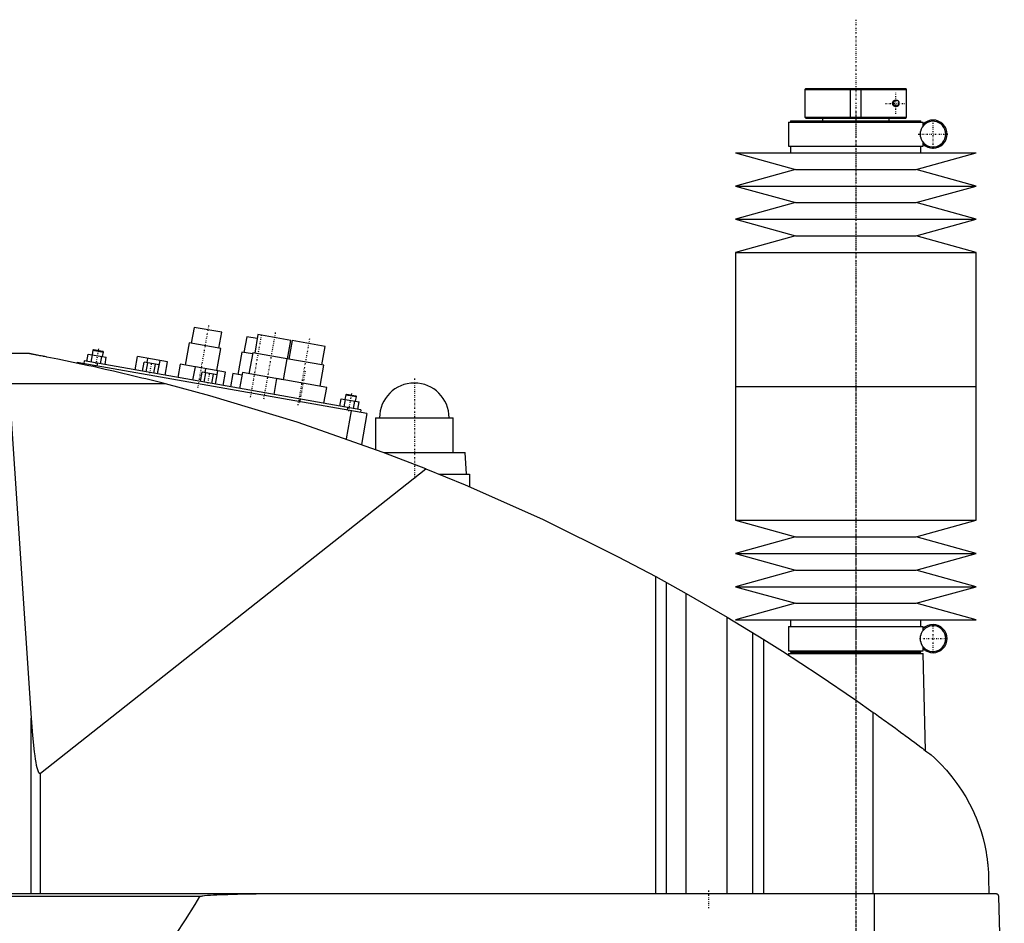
# Model space of a CAD drawing. Extents: x -181 to 706, y -1 to 896.
# Tile 4 of 4: x 338 to 706, y 559 to 896. Entities that reach past the tile are written whole.
import ezdxf

# ---------------------------------------------------------------- set-up
doc = ezdxf.new("R2010")
doc.units = 0
doc.linetypes.add('CENTER', pattern=[1.5, 0.45, -0.5, 0.05, -0.5])
for name, color, linetype in [('AM_0', 7, 'CONTINUOUS'), ('AM_10', 7, 'CONTINUOUS'), ('AM_7', 7, 'CENTER')]:
    doc.layers.add(name, color=color, linetype=linetype)

msp = doc.modelspace()

# ---------------------------------------------------------------- linework, layer by layer
at = {"layer": 'AM_0', "color": 7, "linetype": 'CONTINUOUS'}
for p, q in [((631.3, 870.5), (631, 870.2)), ((631, 870.2), (631, 859.8)), ((631, 870.2), (668.99, 870.2)), ((631.3, 870.5), (668.68, 870.5)), ((668.99, 870.2), (668.68, 870.5)), ((668.99, 859.8), (668.99, 870.2)), ((624.85, 858), (624.85, 849)), ((624.85, 858), (675.15, 858)), ((625.65, 858.5), (625.65, 858)), ((625.65, 858.5), (674.35, 858.5)), ((631, 859.8), (631.3, 859.5)), ((631, 859.8), (668.99, 859.8)), ((631.3, 859.5), (668.68, 859.5)), ((637.5, 859.5), (637.5, 858.5)), ((662.5, 858.5), (662.5, 859.5)), ((668.68, 859.5), (668.99, 859.8)), ((674.35, 858), (674.35, 858.5)), ((675.15, 856.56), (675.15, 858)), ((674.16, 852.5), (674.16, 854.5)), ((675.15, 849), (675.15, 850.44)), ((605, 846.5), (627.5, 840.3)), ((605, 846.5), (695, 846.5)), ((624.85, 849), (675.15, 849)), ((625.65, 849), (625.65, 846.5)), ((672.5, 840.3), (695, 846.5)), ((674.35, 846.5), (674.35, 849)), ((627.5, 840.3), (605, 834.1)), ((627.5, 840.3), (672.5, 840.3)), ((695, 834.1), (672.5, 840.3)), ((605, 834.1), (627.5, 827.9)), ((605, 834.1), (695, 834.1)), ((672.5, 827.9), (695, 834.1)), ((627.5, 827.9), (605, 821.7)), ((627.5, 827.9), (672.5, 827.9)), ((695, 821.7), (672.5, 827.9)), ((605, 821.7), (627.5, 815.5)), ((605, 821.7), (695, 821.7)), ((672.5, 815.5), (695, 821.7)), ((627.5, 815.5), (605, 809.3)), ((627.5, 815.5), (672.5, 815.5)), ((695, 809.3), (672.5, 815.5)), ((605, 809.3), (605, 759.25)), ((605, 809.3), (695, 809.3)), ((695, 759.25), (695, 809.3)), ((402.65, 781.29), (401.61, 775.39)), ((412.99, 779.47), (402.65, 781.29)), ((411.95, 773.56), (412.99, 779.47)), ((422.35, 777.82), (421.3, 771.91)), ((426.28, 777.13), (422.35, 777.82)), ((426.55, 778.6), (425.33, 771.71)), ((438.86, 776.43), (426.55, 778.6)), ((365.14, 772.98), (364.85, 772.78)), ((365.14, 772.98), (368.58, 772.37)), ((400.87, 775.52), (399.39, 767.15)), ((412.69, 773.43), (400.87, 775.52)), ((411.23, 765.16), (412.69, 773.43)), ((437.64, 769.54), (438.86, 776.43)), ((439.35, 776.35), (438.13, 769.45)), ((451.66, 774.18), (439.35, 776.35)), ((450.44, 767.28), (451.66, 774.18)), ((340.94, 771.5), (213.33, 771.5)), ((362.56, 768.56), (363.05, 771.32)), ((363.05, 771.32), (369.87, 770.12)), ((364.27, 768.26), (364.75, 771.02)), ((364.85, 772.78), (364.54, 771.06)), ((364.85, 772.78), (368.79, 772.08)), ((367.68, 767.66), (368.17, 770.42)), ((368.48, 770.36), (368.79, 772.08)), ((368.79, 772.08), (368.58, 772.37)), ((369.39, 767.36), (369.87, 770.12)), ((380.6, 765.38), (381.49, 770.4)), ((392.71, 768.42), (381.49, 770.4)), ((385.14, 768.14), (385.42, 769.71)), ((420.57, 772.04), (419.09, 763.67)), ((424.5, 771.35), (420.57, 772.04)), ((424.59, 771.84), (423.2, 763.96)), ((438.14, 769.45), (424.59, 771.84)), ((437.39, 769.58), (436, 761.7)), ((451.18, 767.15), (437.39, 769.58)), ((358.96, 768.18), (358.91, 767.91)), ((467.29, 749.08), (358.96, 768.18)), ((361.6, 768.73), (361.42, 767.75)), ((465, 750.5), (361.6, 768.73)), ((364.87, 767.14), (364.78, 766.64)), ((366.52, 767.86), (366.35, 766.88)), ((383.37, 764.89), (383.98, 768.34)), ((389.67, 767.34), (383.98, 768.34)), ((384.79, 764.64), (385.4, 768.09)), ((387.64, 764.14), (388.24, 767.59)), ((389.06, 763.89), (389.95, 768.91)), ((389.06, 763.89), (389.67, 767.34)), ((391.83, 763.4), (392.71, 768.42)), ((397.42, 767.49), (396.56, 762.57)), ((403.13, 766.49), (397.42, 767.49)), ((402.27, 761.56), (403.15, 766.58)), ((414.38, 764.6), (403.15, 766.58)), ((406.81, 764.32), (407.08, 765.89)), ((449.79, 759.27), (451.18, 767.15)), ((405.04, 761.07), (405.65, 764.52)), ((411.33, 763.52), (405.65, 764.52)), ((406.46, 760.82), (407.07, 764.27)), ((409.3, 760.32), (409.91, 763.77)), ((410.72, 760.07), (411.33, 763.52)), ((410.73, 760.07), (411.61, 765.09)), ((413.49, 759.58), (414.38, 764.6)), ((417.12, 764.02), (416.25, 759.1)), ((420.57, 763.41), (417.12, 764.02)), ((420.74, 764.4), (419.7, 758.49)), ((436.01, 761.71), (420.74, 764.4)), ((433.54, 762.14), (432.5, 756.23)), ((452.25, 758.84), (433.54, 762.14)), ((392.03, 760.16), (333.43, 760.16)), ((333.43, 760.16), (341.83, 635.23)), ((451.21, 752.93), (452.25, 758.84)), ((605, 759.25), (605, 709.2)), ((605, 759.25), (695, 759.25)), ((605, 759.25), (695, 759.25)), ((695, 709.2), (695, 759.25)), ((457.1, 751.89), (457.59, 754.64)), ((457.59, 754.64), (464.41, 753.44)), ((459.39, 756.1), (459.08, 754.38)), ((459.68, 756.31), (459.39, 756.1)), ((459.39, 756.1), (463.33, 755.41)), ((459.68, 756.31), (463.12, 755.7)), ((463.02, 753.69), (463.33, 755.41)), ((463.33, 755.41), (463.12, 755.7)), ((458.81, 751.59), (459.3, 754.34)), ((460.08, 751.37), (459.9, 750.38)), ((462.22, 750.99), (462.71, 753.74)), ((463.93, 750.69), (464.41, 753.44)), ((461.38, 750.12), (459.53, 739.63)), ((465, 750.5), (464.83, 749.52)), ((467.29, 749.08), (465.26, 737.59)), ((470.5, 747.5), (470.5, 735.67)), ((470.5, 747.5), (499.5, 747.5)), ((499.5, 734.5), (499.5, 747.5)), ((473.65, 734.5), (504, 734.5)), ((504.5, 726.5), (504, 734.5)), ((345.22, 614.75), (489.33, 728.44)), ((494.16, 726.5), (505.65, 726.5)), ((505.65, 726.5), (505.65, 721.73)), ((605, 709.2), (627.5, 703)), ((605, 709.2), (695, 709.2)), ((672.5, 703), (695, 709.2)), ((627.5, 703), (605, 696.8)), ((627.5, 703), (672.5, 703)), ((695, 696.8), (672.5, 703)), ((605, 696.8), (627.5, 690.6)), ((605, 696.8), (695, 696.8)), ((672.5, 690.6), (695, 696.8)), ((575.22, 569.6), (575.22, 688.17)), ((575.22, 688.17), (586.56, 681.89)), ((627.5, 690.6), (605, 684.4)), ((627.5, 690.6), (672.5, 690.6)), ((695, 684.4), (672.5, 690.6)), ((579.22, 569.6), (579.22, 685.98)), ((586.56, 569.6), (586.56, 681.89)), ((586.56, 681.89), (601.96, 672.97)), ((605, 684.4), (627.5, 678.2)), ((605, 684.4), (695, 684.4)), ((672.5, 678.2), (695, 684.4)), ((627.5, 678.2), (605, 672)), ((627.5, 678.2), (672.5, 678.2)), ((695, 672), (672.5, 678.2)), ((601.96, 569.6), (601.96, 672.97)), ((601.96, 672.97), (615.65, 664.64)), ((605, 672), (695, 672)), ((625.65, 672), (625.65, 669.5)), ((674.35, 669.5), (674.35, 672)), ((611.52, 569.6), (611.52, 667.2)), ((624.85, 669.5), (624.85, 660.5)), ((624.85, 669.5), (675.15, 669.5)), ((675.15, 668.06), (675.15, 669.5)), ((615.65, 569.6), (615.65, 664.64)), ((674.16, 664), (674.16, 666)), ((624.83, 659.5), (624.81, 658.86)), ((624.83, 659.5), (675.17, 659.5)), ((624.85, 660.5), (675.15, 660.5)), ((625.65, 660.5), (625.65, 660)), ((625.65, 660), (674.35, 660)), ((625.83, 660), (625.83, 659.5)), ((674.17, 659.5), (674.17, 660)), ((674.35, 660), (674.35, 660.5)), ((675.15, 660.5), (675.15, 661.94)), ((676.04, 623.15), (675.17, 659.5)), ((656.53, 569.6), (656.53, 637.45)), ((341.83, 569.6), (341.83, 635.23)), ((345.22, 569.6), (345.22, 614.75)), ((699.63, 575.62), (699.77, 569.6)), ((702.45, 569.6), (132.05, 569.6)), ((404.88, 568.63), (188.61, 568.63)), ((657.01, 487.5), (657.01, 569.6)), ((705.5, 487.5), (703.45, 568.63))]:
    msp.add_line(p, q, dxfattribs=at)
for points in [[(666.01, 864.27, 0), (666, 864.25, 0), (665.96, 864.2, 0), (665.93, 864.16, 0), (665.91, 864.14, 0), (665.89, 864.12, 0), (665.85, 864.08, 0), (665.81, 864.05, 0), (665.77, 864.01, 0), (665.73, 863.98, 0), (665.68, 863.95, 0), (665.66, 863.94, 0), (665.64, 863.93, 0), (665.59, 863.9, 0), (665.55, 863.88, 0), (665.5, 863.85, 0), (665.45, 863.83, 0), (665.41, 863.82, 0), (665.38, 863.81, 0), (665.36, 863.8, 0), (665.31, 863.79, 0), (665.26, 863.78, 0), (665.24, 863.77, 0), (665.21, 863.77, 0), (665.16, 863.76, 0), (665.11, 863.76, 0), (665.09, 863.75, 0), (665.06, 863.75, 0), (665.02, 863.75, 0), (664.97, 863.75, 0), (664.92, 863.75, 0), (664.87, 863.76, 0), (664.82, 863.76, 0), (664.79, 863.77, 0), (664.77, 863.77, 0), (664.72, 863.78, 0), (664.66, 863.8, 0), (664.61, 863.81, 0), (664.56, 863.83, 0), (664.51, 863.85, 0), (664.48, 863.86, 0), (664.46, 863.87, 0), (664.41, 863.9, 0), (664.36, 863.93, 0), (664.31, 863.96, 0), (664.26, 863.99, 0), (664.21, 864.03, 0), (664.19, 864.05, 0), (664.16, 864.07, 0), (664.12, 864.11, 0), (664.08, 864.16, 0), (664.03, 864.21, 0), (663.99, 864.26, 0), (663.95, 864.32, 0), (663.94, 864.35, 0), (663.92, 864.38, 0), (663.9, 864.41, 0), (663.89, 864.42, 0), (663.89, 864.43, 0), (663.88, 864.44, 0), (663.88, 864.45, 0), (663.87, 864.46, 0), (663.87, 864.47, 0), (663.86, 864.48, 0), (663.86, 864.49, 0), (663.85, 864.5, 0), (663.85, 864.51, 0), (663.85, 864.51, 0), (663.84, 864.53, 0), (663.84, 864.54, 0), (663.83, 864.55, 0), (663.83, 864.56, 0), (663.83, 864.57, 0), (663.82, 864.58, 0), (663.82, 864.58, 0), (663.82, 864.6, 0), (663.81, 864.61, 0), (663.81, 864.62, 0), (663.8, 864.63, 0), (663.8, 864.65, 0), (663.8, 864.65, 0), (663.8, 864.66, 0), (663.79, 864.67, 0), (663.79, 864.68, 0), (663.79, 864.7, 0), (663.78, 864.71, 0), (663.78, 864.72, 0), (663.78, 864.73, 0), (663.78, 864.73, 0), (663.78, 864.75, 0), (663.77, 864.76, 0), (663.77, 864.77, 0), (663.77, 864.77, 0), (663.77, 864.79, 0), (663.77, 864.8, 0), (663.77, 864.8, 0), (663.76, 864.81, 0), (663.76, 864.82, 0), (663.76, 864.84, 0), (663.76, 864.85, 0), (663.76, 864.86, 0), (663.76, 864.88, 0), (663.76, 864.88, 0), (663.75, 864.89, 0), (663.75, 864.9, 0), (663.75, 864.92, 0), (663.75, 864.93, 0), (663.75, 864.94, 0), (663.75, 864.95, 0), (663.75, 864.96, 0), (663.75, 864.97, 0), (663.75, 864.98, 0), (663.75, 864.99, 0), (663.75, 865, 0), (663.75, 865.01, 0), (663.75, 865.02, 0), (663.75, 865.03, 0), (663.75, 865.04, 0), (663.75, 865.05, 0), (663.75, 865.06, 0), (663.75, 865.07, 0), (663.75, 865.08, 0), (663.75, 865.1, 0), (663.75, 865.11, 0), (663.76, 865.12, 0), (663.76, 865.12, 0), (663.76, 865.14, 0), (663.76, 865.15, 0), (663.76, 865.16, 0), (663.76, 865.18, 0), (663.76, 865.19, 0), (663.77, 865.2, 0), (663.77, 865.2, 0), (663.77, 865.21, 0), (663.77, 865.23, 0), (663.77, 865.23, 0), (663.77, 865.24, 0), (663.78, 865.25, 0), (663.78, 865.27, 0), (663.78, 865.27, 0), (663.78, 865.28, 0), (663.78, 865.29, 0), (663.79, 865.3, 0), (663.79, 865.32, 0), (663.79, 865.33, 0), (663.8, 865.34, 0), (663.8, 865.35, 0), (663.8, 865.35, 0), (663.8, 865.37, 0), (663.81, 865.38, 0), (663.81, 865.39, 0), (663.82, 865.4, 0), (663.82, 865.42, 0), (663.82, 865.42, 0), (663.83, 865.43, 0), (663.83, 865.44, 0), (663.83, 865.45, 0), (663.84, 865.46, 0), (663.84, 865.47, 0), (663.85, 865.49, 0), (663.85, 865.49, 0), (663.85, 865.5, 0), (663.86, 865.51, 0), (663.86, 865.52, 0), (663.87, 865.53, 0), (663.87, 865.54, 0), (663.88, 865.55, 0), (663.88, 865.56, 0), (663.89, 865.57, 0), (663.89, 865.58, 0), (663.9, 865.59, 0), (663.92, 865.62, 0), (663.94, 865.65, 0), (663.95, 865.68, 0), (663.99, 865.74, 0), (664.03, 865.79, 0), (664.08, 865.84, 0), (664.12, 865.89, 0), (664.16, 865.93, 0), (664.19, 865.95, 0), (664.21, 865.97, 0), (664.26, 866.01, 0), (664.31, 866.04, 0), (664.36, 866.07, 0), (664.41, 866.1, 0), (664.46, 866.13, 0), (664.48, 866.14, 0), (664.51, 866.15, 0), (664.56, 866.17, 0), (664.61, 866.19, 0), (664.66, 866.2, 0), (664.72, 866.22, 0), (664.77, 866.23, 0), (664.79, 866.23, 0), (664.82, 866.24, 0), (664.87, 866.24, 0), (664.92, 866.25, 0), (664.97, 866.25, 0), (665.02, 866.25, 0), (665.06, 866.25, 0), (665.09, 866.25, 0), (665.11, 866.24, 0), (665.16, 866.24, 0), (665.21, 866.23, 0), (665.24, 866.23, 0), (665.26, 866.22, 0), (665.31, 866.21, 0), (665.36, 866.2, 0), (665.38, 866.19, 0), (665.41, 866.18, 0), (665.45, 866.17, 0), (665.5, 866.15, 0), (665.55, 866.12, 0), (665.59, 866.1, 0), (665.64, 866.07, 0), (665.66, 866.06, 0), (665.68, 866.05, 0), (665.73, 866.02, 0), (665.77, 865.99, 0), (665.81, 865.95, 0), (665.85, 865.92, 0), (665.89, 865.88, 0), (665.91, 865.86, 0), (665.93, 865.84, 0), (665.96, 865.8, 0), (666, 865.75, 0), (666.01, 865.73, 0)], [(392.03, 760.16, 0), (390.59, 760.53, 0), (387.67, 761.27, 0), (384.69, 762.01, 0), (383.19, 762.37, 0), (381.68, 762.74, 0), (378.64, 763.47, 0), (375.58, 764.19, 0), (372.52, 764.91, 0), (369.46, 765.6, 0), (366.41, 766.28, 0), (364.9, 766.62, 0), (363.39, 766.95, 0), (360.41, 767.59, 0), (357.47, 768.21, 0), (354.59, 768.81, 0), (351.78, 769.39, 0), (349.05, 769.93, 0), (347.64, 770.21, 0), (347.41, 770.26, 0), (346.93, 770.35, 0), (346.46, 770.44, 0), (346.22, 770.49, 0), (345.99, 770.53, 0), (345.52, 770.63, 0), (345.06, 770.71, 0), (344.6, 770.8, 0), (344.16, 770.89, 0), (343.73, 770.97, 0), (343.52, 771.01, 0), (343.31, 771.05, 0), (342.91, 771.13, 0), (342.53, 771.2, 0), (342.32, 771.24, 0), (342.26, 771.25, 0), (342.2, 771.26, 0), (342.17, 771.27, 0), (342.14, 771.27, 0), (342.08, 771.28, 0), (342.03, 771.29, 0), (341.97, 771.31, 0), (341.91, 771.32, 0), (341.86, 771.33, 0), (341.83, 771.33, 0), (341.8, 771.34, 0), (341.74, 771.35, 0), (341.69, 771.36, 0), (341.64, 771.37, 0), (341.58, 771.38, 0), (341.53, 771.39, 0), (341.51, 771.39, 0), (341.48, 771.4, 0), (341.44, 771.41, 0), (341.39, 771.41, 0), (341.37, 771.42, 0), (341.35, 771.42, 0), (341.3, 771.43, 0), (341.26, 771.44, 0), (341.24, 771.44, 0), (341.22, 771.45, 0), (341.19, 771.45, 0), (341.15, 771.46, 0), (341.12, 771.47, 0), (341.09, 771.47, 0), (341.06, 771.48, 0), (341.05, 771.48, 0), (341.04, 771.48, 0), (341.02, 771.48, 0), (341, 771.49, 0), (340.98, 771.49, 0), (340.96, 771.49, 0), (340.95, 771.5, 0), (340.95, 771.5, 0), (340.94, 771.5, 0), (340.94, 771.5, 0), (340.94, 771.5, 0), (340.94, 771.5, 0)], [(489.33, 728.44, 0), (473.4, 734.59, 0), (441.19, 745.86, 0), (408.52, 755.74, 0), (392.03, 760.16, 0)], [(489.33, 728.44, 0), (503.96, 722.45, 0), (532.87, 709.58, 0), (561.24, 695.59, 0), (575.22, 688.17, 0)], [(615.65, 664.64, 0), (622.58, 660.29, 0), (636.3, 651.36, 0), (649.84, 642.16, 0), (656.53, 637.45, 0)], [(656.53, 637.45, 0), (657.18, 637, 0), (658.46, 636.08, 0), (659.75, 635.16, 0), (660.38, 634.7, 0), (661.02, 634.24, 0), (662.29, 633.33, 0), (663.54, 632.42, 0), (664.79, 631.51, 0), (666.03, 630.6, 0), (667.25, 629.7, 0), (667.86, 629.26, 0), (668.47, 628.81, 0), (669.67, 627.92, 0), (670.86, 627.04, 0), (672.03, 626.16, 0), (673.19, 625.3, 0), (674.33, 624.44, 0), (674.89, 624.01, 0), (675.45, 623.59, 0), (676.56, 622.75, 0), (677.65, 621.93, 0), (678.19, 621.52, 0)], [(341.83, 635.23, 0), (342.32, 628.77, 0), (342.95, 622.66, 0), (343.13, 621.22, 0), (343.32, 619.92, 0), (343.42, 619.32, 0), (343.52, 618.75, 0), (343.71, 617.73, 0), (343.91, 616.86, 0), (344.11, 616.13, 0), (344.22, 615.77, 0), (344.26, 615.67, 0), (344.29, 615.59, 0), (344.31, 615.54, 0), (344.32, 615.5, 0), (344.36, 615.42, 0), (344.39, 615.34, 0), (344.42, 615.27, 0), (344.46, 615.2, 0), (344.49, 615.14, 0), (344.51, 615.11, 0), (344.52, 615.08, 0), (344.56, 615.02, 0), (344.59, 614.97, 0), (344.61, 614.94, 0), (344.63, 614.92, 0), (344.66, 614.88, 0), (344.69, 614.84, 0), (344.71, 614.82, 0), (344.73, 614.8, 0), (344.76, 614.77, 0), (344.78, 614.75, 0), (344.79, 614.75, 0), (344.79, 614.74, 0), (344.79, 614.74, 0), (344.8, 614.74, 0), (344.8, 614.74, 0), (344.81, 614.73, 0), (344.81, 614.73, 0), (344.82, 614.72, 0), (344.83, 614.72, 0), (344.83, 614.72, 0), (344.83, 614.72, 0), (344.84, 614.71, 0), (344.84, 614.71, 0), (344.85, 614.71, 0), (344.85, 614.7, 0), (344.86, 614.7, 0), (344.86, 614.7, 0), (344.87, 614.7, 0), (344.87, 614.7, 0), (344.88, 614.69, 0), (344.88, 614.69, 0), (344.89, 614.69, 0), (344.89, 614.69, 0), (344.9, 614.69, 0), (344.9, 614.68, 0), (344.9, 614.68, 0), (344.91, 614.68, 0), (344.91, 614.68, 0), (344.92, 614.68, 0), (344.92, 614.68, 0), (344.93, 614.68, 0), (344.93, 614.68, 0), (344.93, 614.67, 0), (344.94, 614.67, 0), (344.94, 614.67, 0), (344.95, 614.67, 0), (344.96, 614.67, 0), (344.96, 614.67, 0), (344.96, 614.67, 0), (344.97, 614.67, 0), (344.97, 614.67, 0), (344.98, 614.67, 0), (344.98, 614.67, 0), (344.99, 614.67, 0), (344.99, 614.67, 0), (345, 614.67, 0), (345, 614.67, 0), (345.01, 614.67, 0), (345.01, 614.67, 0), (345.02, 614.67, 0), (345.02, 614.67, 0), (345.03, 614.67, 0), (345.03, 614.67, 0), (345.03, 614.67, 0), (345.04, 614.67, 0), (345.05, 614.67, 0), (345.05, 614.67, 0), (345.06, 614.67, 0), (345.06, 614.67, 0), (345.07, 614.67, 0), (345.07, 614.67, 0), (345.07, 614.68, 0), (345.08, 614.68, 0), (345.08, 614.68, 0), (345.09, 614.68, 0), (345.1, 614.68, 0), (345.1, 614.68, 0), (345.1, 614.68, 0), (345.11, 614.69, 0), (345.11, 614.69, 0), (345.12, 614.69, 0), (345.12, 614.69, 0), (345.12, 614.69, 0), (345.13, 614.7, 0), (345.13, 614.7, 0), (345.14, 614.7, 0), (345.14, 614.7, 0), (345.15, 614.71, 0), (345.15, 614.71, 0), (345.16, 614.71, 0), (345.16, 614.71, 0), (345.17, 614.72, 0), (345.17, 614.72, 0), (345.17, 614.72, 0), (345.18, 614.73, 0), (345.19, 614.73, 0), (345.19, 614.73, 0), (345.2, 614.74, 0), (345.2, 614.74, 0), (345.2, 614.74, 0), (345.21, 614.75, 0), (345.21, 614.75, 0), (345.22, 614.75, 0)], [(678.19, 621.52, 0), (679.41, 620.42, 0), (681.74, 618.15, 0), (683.91, 615.81, 0), (684.94, 614.61, 0), (685.93, 613.4, 0), (687.8, 610.92, 0), (689.52, 608.41, 0), (691.09, 605.85, 0), (692.52, 603.27, 0), (693.8, 600.67, 0), (694.38, 599.37, 0), (694.93, 598.07, 0), (695.93, 595.48, 0), (696.8, 592.89, 0), (697.54, 590.32, 0), (698.16, 587.76, 0), (698.67, 585.21, 0), (698.88, 583.94, 0), (699.07, 582.67, 0), (699.26, 581.15, 0), (699.31, 580.72, 0), (699.35, 580.27, 0), (699.37, 580.05, 0), (699.39, 579.83, 0), (699.43, 579.37, 0), (699.47, 578.91, 0), (699.5, 578.44, 0), (699.53, 577.96, 0), (699.56, 577.47, 0), (699.58, 577.22, 0), (699.59, 576.97, 0), (699.61, 576.44, 0), (699.63, 575.9, 0), (699.63, 575.62, 0)], [(340.31, 488.5, 0), (342.11, 490.02, 0), (345.69, 493.19, 0), (349.28, 496.52, 0), (351.08, 498.24, 0), (352.87, 500.01, 0), (356.46, 503.66, 0), (360.05, 507.47, 0), (363.63, 511.44, 0), (367.22, 515.57, 0), (370.81, 519.86, 0), (372.6, 522.07, 0), (374.39, 524.31, 0), (377.98, 528.92, 0), (381.57, 533.7, 0), (385.15, 538.63, 0), (388.74, 543.72, 0), (392.33, 548.98, 0), (394.12, 551.66, 0), (395.91, 554.39, 0), (399.5, 559.96, 0), (403.09, 565.7, 0), (404.88, 568.63, 0)], [(404.88, 568.63, 0), (404.88, 568.63, 0), (404.88, 568.63, 0), (404.88, 568.63, 0), (404.88, 568.63, 0), (404.88, 568.63, 0), (404.88, 568.63, 0), (404.88, 568.63, 0), (404.88, 568.63, 0), (404.89, 568.64, 0), (404.89, 568.64, 0), (404.89, 568.64, 0), (404.89, 568.65, 0), (404.9, 568.65, 0), (404.9, 568.65, 0), (404.9, 568.66, 0), (404.91, 568.66, 0), (404.91, 568.66, 0), (404.91, 568.66, 0), (404.92, 568.66, 0), (404.92, 568.67, 0), (404.93, 568.67, 0), (404.93, 568.67, 0), (404.94, 568.68, 0), (404.94, 568.68, 0), (404.94, 568.68, 0), (404.94, 568.68, 0), (404.95, 568.68, 0), (404.95, 568.69, 0), (404.97, 568.69, 0), (405, 568.71, 0), (405.03, 568.72, 0), (405.06, 568.73, 0), (405.09, 568.74, 0), (405.12, 568.75, 0), (405.13, 568.75, 0), (405.15, 568.76, 0), (405.18, 568.76, 0), (405.21, 568.77, 0), (405.31, 568.8, 0), (405.41, 568.82, 0), (405.5, 568.83, 0), (405.7, 568.87, 0), (405.89, 568.9, 0), (406.58, 568.98, 0), (407.7, 569.09, 0), (408.26, 569.13, 0), (408.82, 569.17, 0), (409.97, 569.24, 0), (411.14, 569.3, 0), (415.33, 569.45, 0), (422.51, 569.59, 0), (425.92, 569.6, 0)], [(703.45, 568.63, 0), (703.45, 568.63, 0), (703.45, 568.63, 0), (703.45, 568.64, 0), (703.45, 568.64, 0), (703.45, 568.64, 0), (703.45, 568.65, 0), (703.45, 568.65, 0), (703.45, 568.66, 0), (703.45, 568.67, 0), (703.45, 568.67, 0), (703.45, 568.67, 0), (703.45, 568.68, 0), (703.45, 568.68, 0), (703.45, 568.69, 0), (703.45, 568.69, 0), (703.45, 568.7, 0), (703.44, 568.7, 0), (703.44, 568.71, 0), (703.44, 568.71, 0), (703.44, 568.71, 0), (703.44, 568.72, 0), (703.44, 568.72, 0), (703.44, 568.72, 0), (703.44, 568.73, 0), (703.44, 568.73, 0), (703.44, 568.74, 0), (703.44, 568.74, 0), (703.44, 568.74, 0), (703.44, 568.75, 0), (703.44, 568.75, 0), (703.44, 568.76, 0), (703.44, 568.76, 0), (703.44, 568.77, 0), (703.44, 568.77, 0), (703.43, 568.77, 0), (703.43, 568.78, 0), (703.43, 568.79, 0), (703.43, 568.82, 0), (703.42, 568.84, 0), (703.41, 568.87, 0), (703.41, 568.88, 0), (703.41, 568.89, 0), (703.4, 568.91, 0), (703.39, 568.93, 0), (703.39, 568.95, 0), (703.38, 568.97, 0), (703.37, 568.99, 0), (703.37, 569, 0), (703.36, 569.01, 0), (703.35, 569.03, 0), (703.35, 569.04, 0), (703.34, 569.05, 0), (703.34, 569.06, 0), (703.33, 569.08, 0), (703.32, 569.09, 0), (703.32, 569.1, 0), (703.31, 569.11, 0), (703.3, 569.12, 0), (703.3, 569.13, 0), (703.27, 569.18, 0), (703.21, 569.24, 0), (703.16, 569.3, 0), (703.1, 569.36, 0), (703.05, 569.4, 0), (703.02, 569.42, 0), (702.99, 569.44, 0), (702.93, 569.48, 0), (702.86, 569.51, 0), (702.8, 569.54, 0), (702.74, 569.56, 0), (702.67, 569.57, 0), (702.64, 569.58, 0), (702.61, 569.59, 0), (702.54, 569.6, 0), (702.48, 569.6, 0), (702.45, 569.6, 0)]]:
    msp.add_polyline3d(points, dxfattribs=at)
for centre, radius, start, end in [((665, 865), 1.25, 324.2663, 35.7337), ((678.85, 853.5), 4.8, 192.0755, 167.9245), ((678.85, 853.5), 5.25, 225.1897, 134.8103), ((485, 747.5), 13, 0, 180), ((678.85, 665), 4.8, 192.0755, 167.9245), ((678.85, 665), 5.25, 225.1897, 134.8103)]:
    msp.add_arc(centre, radius, start, end, dxfattribs=at)
at = {"layer": 'AM_10', "color": 7, "linetype": 'CONTINUOUS'}
for p, q in [((648, 859.5), (648, 870.5)), ((652, 859.5), (652, 870.5))]:
    msp.add_line(p, q, dxfattribs=at)
msp.add_arc((665, 865), 0.974, 75, 15, dxfattribs=at)
at = {"layer": 'AM_7', "color": 4, "linetype": 'CENTER'}
for p, q in [((650, 896.25), (650, 329.75)), ((665, 861.06), (665, 868.94)), ((661.06, 865), (668.94, 865)), ((650, 863.46), (650, 754.29)), ((678.85, 847.99), (678.85, 859.01)), ((673.34, 853.5), (684.36, 853.5)), ((408.11, 782.02), (404, 758.74)), ((427.81, 778.55), (423.7, 755.27)), ((433.02, 779.32), (428.56, 754.05)), ((445.82, 777.06), (441.37, 751.8)), ((366.96, 773.27), (365.81, 766.72)), ((386.18, 764.22), (386.85, 768.01)), ((407.85, 760.4), (408.52, 764.19)), ((444.2, 764.99), (442.04, 752.74)), ((485, 762.2), (485, 724.8)), ((650, 764.21), (650, 655.04)), ((461.51, 756.59), (460.35, 750.04)), ((471.35, 747.5), (498.65, 747.5)), ((650, 700.5), (650, 370.5)), ((678.85, 659.96), (678.85, 670.04)), ((673.81, 665), (683.89, 665)), ((595, 570.9), (595, 564.3))]:
    msp.add_line(p, q, dxfattribs=at)

doc.saveas('drawing.dxf')
